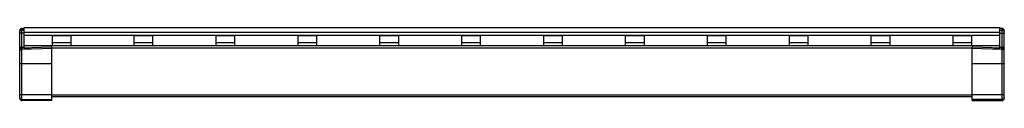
# Model space of a CAD drawing. Header units: millimetres. Extents: x 30 to 244, y 179 to 195.
import ezdxf

# ---------------------------------------------------------------- set-up
doc = ezdxf.new("R2010")
doc.units = ezdxf.units.MM
doc.header["$LTSCALE"] = 24.562171
doc.layers.get('0').update_dxf_attribs({"linetype": 'CONTINUOUS'})

msp = doc.modelspace()

# ---------------------------------------------------------------- linework, layer by layer
at = {"color": 7, "linetype": 'Continuous'}
for p, q in [((30.17, 190.89), (30.17, 194.97)), ((30.17, 194.97), (30.67, 194.97)), ((30.67, 190.67), (30.67, 195.18)), ((30.67, 195.18), (242.67, 195.18)), ((242.67, 190.67), (242.67, 195.18)), ((243.17, 194.97), (242.67, 194.97)), ((243.17, 194.97), (243.17, 190.89)), ((29.67, 179.81), (29.67, 194.47)), ((30.67, 194.63), (30.17, 194.63)), ((30.67, 193.96), (30.17, 193.96)), ((30.67, 194.18), (242.67, 194.18)), ((30.67, 193.54), (242.67, 193.54)), ((36.77, 191.18), (36.77, 193.38)), ((40.77, 193.38), (36.77, 193.38)), ((40.77, 193.38), (40.77, 191.18)), ((54.57, 191.18), (54.57, 193.38)), ((58.57, 193.38), (54.57, 193.38)), ((58.57, 193.38), (58.57, 191.18)), ((72.37, 191.18), (72.37, 193.38)), ((76.37, 193.38), (72.37, 193.38)), ((76.37, 193.38), (76.37, 191.18)), ((90.17, 191.18), (90.17, 193.38)), ((94.17, 193.38), (90.17, 193.38)), ((94.17, 193.38), (94.17, 191.18)), ((107.97, 191.18), (107.97, 193.38)), ((111.97, 193.38), (107.97, 193.38)), ((111.97, 193.38), (111.97, 191.18)), ((125.77, 191.18), (125.77, 193.38)), ((129.77, 193.38), (125.77, 193.38)), ((129.77, 193.38), (129.77, 191.18)), ((143.57, 191.18), (143.57, 193.38)), ((147.57, 193.38), (143.57, 193.38)), ((147.57, 193.38), (147.57, 191.18)), ((165.37, 193.38), (161.37, 193.38)), ((161.37, 191.18), (161.37, 193.38)), ((165.37, 193.38), (165.37, 191.18)), ((183.17, 193.38), (179.17, 193.38)), ((179.17, 191.18), (179.17, 193.38)), ((183.17, 193.38), (183.17, 191.18)), ((200.97, 193.38), (196.97, 193.38)), ((196.97, 191.18), (196.97, 193.38)), ((200.97, 193.38), (200.97, 191.18)), ((218.77, 193.38), (214.77, 193.38)), ((214.77, 191.18), (214.77, 193.38)), ((218.77, 193.38), (218.77, 191.18)), ((236.57, 193.38), (232.57, 193.38)), ((232.57, 191.18), (232.57, 193.38)), ((236.57, 193.38), (236.57, 191.18)), ((242.67, 194.63), (243.17, 194.63)), ((242.67, 193.96), (243.17, 193.96)), ((243.67, 179.81), (243.67, 194.47)), ((36.59, 190.89), (30.15, 190.67)), ((30.17, 190.89), (30.67, 190.9)), ((36.67, 190.64), (30.17, 190.42)), ((242.67, 191.18), (30.67, 191.18)), ((30.67, 190.73), (31.94, 190.73)), ((36.67, 179.31), (36.67, 190.89)), ((36.67, 190.73), (236.67, 190.73)), ((40.77, 191.88), (36.77, 191.88)), ((58.57, 191.88), (54.57, 191.88)), ((76.37, 191.88), (72.37, 191.88)), ((94.17, 191.88), (90.17, 191.88)), ((111.97, 191.88), (107.97, 191.88)), ((129.77, 191.88), (125.77, 191.88)), ((147.57, 191.88), (143.57, 191.88)), ((165.37, 191.88), (161.37, 191.88)), ((183.17, 191.88), (179.17, 191.88)), ((200.97, 191.88), (196.97, 191.88)), ((218.77, 191.88), (214.77, 191.88)), ((236.57, 191.88), (232.57, 191.88)), ((236.67, 179.31), (236.67, 190.89)), ((243.17, 190.42), (236.67, 190.64)), ((243.19, 190.67), (236.75, 190.89)), ((241.41, 190.73), (242.67, 190.73)), ((242.67, 190.9), (243.17, 190.89)), ((29.73, 190.39), (29.73, 190.39)), ((30.17, 179.31), (30.17, 190.42)), ((243.17, 190.42), (243.17, 179.31)), ((243.61, 190.39), (243.61, 190.39)), ((30.17, 187.35), (36.67, 187.35)), ((236.67, 187.35), (243.17, 187.35)), ((36.67, 180.56), (30.17, 180.56)), ((236.67, 180.51), (36.67, 180.51)), ((36.67, 180.18), (236.67, 180.18)), ((243.17, 180.56), (236.67, 180.56)), ((30.17, 179.5), (36.67, 179.5)), ((36.67, 179.31), (30.17, 179.31)), ((243.17, 179.5), (236.67, 179.5)), ((236.67, 179.31), (243.17, 179.31))]:
    msp.add_line(p, q, dxfattribs=at)
for points in [[(30.15, 190.67), (29.97, 190.62), (29.87, 190.56), (29.73, 190.39)], [(243.61, 190.39), (243.47, 190.56), (243.38, 190.62), (243.19, 190.67)], [(29.73, 190.39), (29.7, 190.3), (29.68, 190.24), (29.67, 190.14)], [(243.67, 190.14), (243.66, 190.27), (243.61, 190.39)]]:
    msp.add_lwpolyline(points, dxfattribs=at)
for centre, radius, start, end in [((30.17, 194.47), 0.5, 90, 180), ((243.17, 194.47), 0.5, 0, 90), ((36.62, 190.07), 0.823, 86.3954, 92.0296), ((236.73, 190.07), 0.823, 87.9705, 93.6046), ((30.21, 187.48), 2.94, 90.7969, 91.137), ((243.13, 187.48), 2.94, 88.863, 89.2031), ((30.17, 179.81), 0.5, 180, 270), ((243.17, 179.81), 0.5, 270, 360)]:
    msp.add_arc(centre, radius, start, end, dxfattribs=at)
for points, knots in [([(30.17, 194.63), (30.11, 194.63), (29.99, 194.61), (29.84, 194.55), (29.76, 194.49), (29.71, 194.43), (29.68, 194.37), (29.67, 194.32), (29.67, 194.3)], [0, 0, 0, 0, 0.294527, 0.564815, 0.686286, 0.797883, 0.90131, 1, 1, 1, 1]), ([(30.17, 193.96), (30.14, 193.96), (30.08, 193.96), (29.98, 193.95), (29.9, 193.94), (29.82, 193.92), (29.76, 193.9), (29.72, 193.88), (29.7, 193.86), (29.68, 193.85), (29.68, 193.84), (29.67, 193.83), (29.67, 193.82)], [0, 0, 0, 0, 0.179176, 0.35209, 0.512665, 0.655603, 0.776557, 0.872846, 0.911747, 0.94504, 0.973831, 1, 1, 1, 1]), ([(243.17, 194.63), (243.24, 194.63), (243.36, 194.61), (243.5, 194.55), (243.59, 194.49), (243.64, 194.43), (243.67, 194.37), (243.67, 194.32), (243.67, 194.3)], [0, 0, 0, 0, 0.294527, 0.564815, 0.686286, 0.797883, 0.90131, 1, 1, 1, 1]), ([(243.17, 193.96), (243.21, 193.96), (243.27, 193.96), (243.36, 193.95), (243.45, 193.94), (243.52, 193.92), (243.59, 193.9), (243.63, 193.88), (243.65, 193.86), (243.66, 193.85), (243.67, 193.84), (243.67, 193.83), (243.67, 193.82)], [0, 0, 0, 0, 0.179176, 0.35209, 0.512665, 0.655603, 0.776557, 0.872846, 0.911747, 0.94504, 0.973831, 1, 1, 1, 1]), ([(30.17, 190.89), (30.14, 190.89), (30.08, 190.88), (29.99, 190.88), (29.9, 190.87), (29.82, 190.86), (29.77, 190.85), (29.73, 190.84), (29.71, 190.83), (29.69, 190.82), (29.68, 190.81), (29.68, 190.8), (29.67, 190.8), (29.67, 190.79)], [0, 0, 0, 0, 0.174303, 0.352826, 0.525164, 0.680031, 0.807626, 0.85915, 0.90208, 0.936541, 0.963261, 0.983596, 1, 1, 1, 1]), ([(30.16, 190.42), (30.16, 190.43), (30.15, 190.46), (30.15, 190.51), (30.15, 190.55), (30.15, 190.59), (30.15, 190.61), (30.15, 190.62), (30.15, 190.64), (30.15, 190.65), (30.15, 190.66), (30.15, 190.66), (30.15, 190.66), (30.15, 190.67), (30.15, 190.67)], [0, 0, 0, 0, 0.186922, 0.3732, 0.54953, 0.706034, 0.774003, 0.833815, 0.884824, 0.926513, 0.958683, 0.981368, 0.994842, 1, 1, 1, 1]), ([(30.17, 190.89), (30.17, 190.84), (30.17, 190.77), (30.16, 190.69), (30.16, 190.66)], [0, 0, 0, 0, 0.602686, 1, 1, 1, 1]), ([(30.17, 190.42), (30.17, 190.43), (30.17, 190.46), (30.17, 190.51), (30.17, 190.55), (30.17, 190.59), (30.17, 190.61), (30.17, 190.62), (30.16, 190.64), (30.16, 190.65), (30.16, 190.66), (30.16, 190.66), (30.16, 190.66), (30.16, 190.66), (30.16, 190.67), (30.16, 190.67), (30.16, 190.67), (30.16, 190.67)], [0, 0, 0, 0, 0.187297, 0.373757, 0.550341, 0.70717, 0.775091, 0.834883, 0.885981, 0.927821, 0.959916, 0.972328, 0.982379, 0.99012, 0.9956, 0.998871, 1, 1, 1, 1]), ([(30.16, 190.66), (30.16, 190.66), (30.16, 190.66), (30.16, 190.65), (30.16, 190.65), (30.16, 190.64), (30.16, 190.64), (30.16, 190.64), (30.16, 190.64), (30.16, 190.64)], [0, 0, 0, 0, 0.428007, 0.598363, 0.739135, 0.849962, 0.930493, 0.98044, 1, 1, 1, 1]), ([(243.67, 190.79), (243.67, 190.8), (243.67, 190.8), (243.66, 190.81), (243.65, 190.82), (243.64, 190.83), (243.62, 190.84), (243.58, 190.85), (243.52, 190.86), (243.44, 190.87), (243.36, 190.88), (243.27, 190.88), (243.2, 190.89), (243.17, 190.89)], [0, 0, 0, 0, 0.016404, 0.036739, 0.063459, 0.09792, 0.14085, 0.192374, 0.319969, 0.474836, 0.647174, 0.825697, 1, 1, 1, 1]), ([(243.19, 190.66), (243.19, 190.69), (243.18, 190.77), (243.18, 190.84), (243.17, 190.89)], [0, 0, 0, 0, 0.396403, 1, 1, 1, 1]), ([(243.18, 190.62), (243.18, 190.61), (243.18, 190.54), (243.18, 190.47), (243.17, 190.42)], [0, 0, 0, 0, 0.198191, 1, 1, 1, 1]), ([(243.18, 190.67), (243.18, 190.67), (243.18, 190.67), (243.18, 190.67), (243.18, 190.67), (243.18, 190.66), (243.18, 190.66), (243.18, 190.66), (243.18, 190.65), (243.18, 190.64), (243.18, 190.63), (243.18, 190.62)], [0, 0, 0, 0, 0.003957, 0.015108, 0.033692, 0.059852, 0.135422, 0.242845, 0.383132, 0.556864, 1, 1, 1, 1]), ([(243.19, 190.42), (243.19, 190.43), (243.19, 190.46), (243.19, 190.51), (243.19, 190.55), (243.19, 190.59), (243.19, 190.61), (243.19, 190.62), (243.19, 190.64), (243.19, 190.65), (243.19, 190.66), (243.19, 190.66), (243.19, 190.66), (243.19, 190.67), (243.19, 190.67)], [0, 0, 0, 0, 0.187042, 0.37321, 0.549497, 0.706071, 0.773895, 0.833618, 0.884681, 0.926527, 0.958683, 0.981285, 0.994788, 1, 1, 1, 1]), ([(243.19, 190.64), (243.19, 190.64), (243.19, 190.64), (243.19, 190.64), (243.19, 190.64), (243.19, 190.65), (243.19, 190.65), (243.19, 190.66), (243.19, 190.66), (243.19, 190.66)], [0, 0, 0, 0, 0.020024, 0.070252, 0.150897, 0.261716, 0.402405, 0.572605, 1, 1, 1, 1]), ([(29.74, 190.28), (29.72, 190.26), (29.7, 190.23), (29.68, 190.18), (29.67, 190.15), (29.67, 190.14)], [0, 0, 0, 0, 0.542137, 0.778213, 1, 1, 1, 1]), ([(29.74, 190.28), (29.74, 190.29), (29.73, 190.31), (29.72, 190.34), (29.72, 190.36), (29.73, 190.38), (29.73, 190.39)], [0, 0, 0, 0, 0.282912, 0.542003, 0.778416, 1, 1, 1, 1]), ([(30.16, 190.42), (30.11, 190.42), (30.02, 190.41), (29.88, 190.37), (29.79, 190.32), (29.74, 190.28)], [0, 0, 0, 0, 0.313088, 0.588011, 1, 1, 1, 1]), ([(243.6, 190.28), (243.56, 190.32), (243.47, 190.37), (243.32, 190.41), (243.24, 190.42), (243.19, 190.42)], [0, 0, 0, 0, 0.411993, 0.686915, 1, 1, 1, 1]), ([(243.6, 190.28), (243.61, 190.29), (243.62, 190.31), (243.62, 190.34), (243.62, 190.36), (243.62, 190.38), (243.61, 190.39)], [0, 0, 0, 0, 0.282895, 0.541877, 0.778513, 1, 1, 1, 1]), ([(243.67, 190.14), (243.67, 190.15), (243.67, 190.18), (243.65, 190.23), (243.62, 190.26), (243.6, 190.28)], [0, 0, 0, 0, 0.221784, 0.457866, 1, 1, 1, 1]), ([(29.67, 187.32), (29.67, 187.32), (29.68, 187.32), (29.68, 187.32), (29.7, 187.33), (29.72, 187.33), (29.76, 187.34), (29.82, 187.34), (29.9, 187.35), (29.98, 187.35), (30.08, 187.35), (30.14, 187.35), (30.17, 187.35)], [0, 0, 0, 0, 0.008081, 0.023759, 0.048258, 0.081637, 0.174064, 0.29789, 0.448506, 0.620173, 0.806406, 1, 1, 1, 1]), ([(243.17, 187.35), (243.21, 187.35), (243.27, 187.35), (243.36, 187.35), (243.45, 187.35), (243.52, 187.34), (243.58, 187.34), (243.63, 187.33), (243.65, 187.33), (243.66, 187.32), (243.67, 187.32), (243.67, 187.32), (243.67, 187.32)], [0, 0, 0, 0, 0.193594, 0.379827, 0.551494, 0.70211, 0.825936, 0.918363, 0.951742, 0.976241, 0.991919, 1, 1, 1, 1]), ([(30.17, 180.56), (30.14, 180.56), (30.08, 180.56), (29.98, 180.56), (29.9, 180.55), (29.82, 180.55), (29.76, 180.55), (29.72, 180.54), (29.7, 180.54), (29.68, 180.53), (29.68, 180.53), (29.67, 180.53), (29.67, 180.53)], [0, 0, 0, 0, 0.193594, 0.379827, 0.551494, 0.70211, 0.825936, 0.918363, 0.951742, 0.976241, 0.991919, 1, 1, 1, 1]), ([(29.67, 180), (29.67, 179.93), (29.7, 179.8), (29.81, 179.64), (29.98, 179.53), (30.11, 179.5), (30.17, 179.5)], [0, 0, 0, 0, 0.248918, 0.498461, 0.748906, 1, 1, 1, 1]), ([(243.67, 180.53), (243.67, 180.53), (243.67, 180.53), (243.66, 180.53), (243.65, 180.54), (243.63, 180.54), (243.58, 180.55), (243.52, 180.55), (243.45, 180.55), (243.36, 180.56), (243.27, 180.56), (243.21, 180.56), (243.17, 180.56)], [0, 0, 0, 0, 0.008081, 0.023759, 0.048258, 0.081637, 0.174064, 0.29789, 0.448506, 0.620173, 0.806406, 1, 1, 1, 1]), ([(243.67, 180), (243.67, 179.93), (243.65, 179.8), (243.54, 179.64), (243.37, 179.53), (243.24, 179.5), (243.17, 179.5)], [0, 0, 0, 0, 0.248918, 0.498461, 0.748906, 1, 1, 1, 1])]:
    msp.add_open_spline(points, degree=3, knots=knots, dxfattribs=at)

doc.saveas('drawing.dxf')
